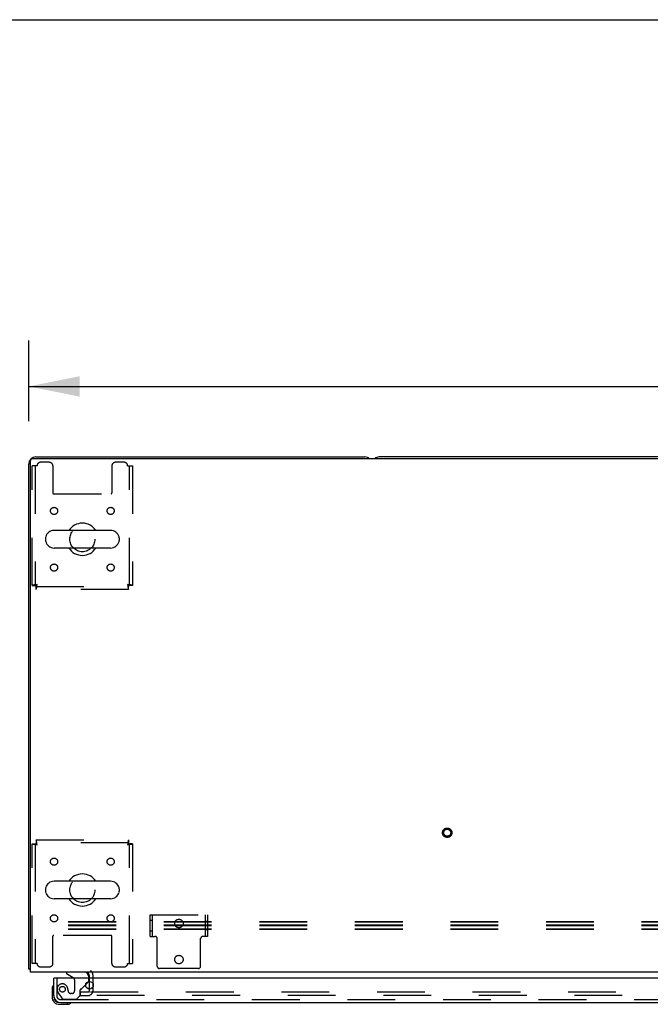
# Model space of a CAD drawing. Header units: inches. Extents: x 0 to 304, y 0 to 196.
# Tile 72 of 98: x 52 to 74, y 162 to 196. Entities that reach past the tile are written whole.
import ezdxf

# ---------------------------------------------------------------- set-up
doc = ezdxf.new("R2010")
doc.units = ezdxf.units.IN
doc.header["$LTSCALE"] = 16.696429
doc.header["$MEASUREMENT"] = 0
doc.linetypes.add('HIDDEN', pattern=[0.2, 0.1, -0.1])
doc.layers.get('0').update_dxf_attribs({"linetype": 'CONTINUOUS'})
for name, color, linetype in [('DEFAULT_2', 8, 'HIDDEN'), ('DIMENSIONS', 7, 'CONTINUOUS'), ('DOOR_2_ASSEMBLY', 7, 'CONTINUOUS')]:
    doc.layers.add(name, color=color, linetype=linetype)
doc.styles.get("Standard").update_dxf_attribs({"font": 'arial.ttf'})
doc.dimstyles.new('DIMSTYLE_1', dxfattribs={"dimtxt": 1.339286, "dimasz": 1.785714, "dimexe": 0.09, "dimexo": 0.07, "dimgap": 0.0375, "dimtad": 0, "dimtih": 1, "dimtoh": 1, "dimzin": 4, "dimdsep": 46, "dimtxsty": 'Standard', "dimblk": '_FILLED', "dimblk1": '_FILLED', "dimblk2": '_FILLED', "dimcen": 0.09, "dimadec": 3, "dimazin": 1, "dimtfac": 1, "dimtdec": 3, "dimtofl": 0, "dimtmove": 0, "dimatfit": 3, "dimldrblk": '_FILLED', "dimfxl": 0, "dimtolj": 1, "dimtzin": 4, "dimarcsym": 0})

# ---------------------------------------------------------------- blocks, each defined once
blk = doc.blocks.new('_FILLED')
at = {"color": 0, "linetype": 'ByBlock'}
blk.add_solid([(0, 0), (-1, 0.2), (-1, -0.2)], dxfattribs=at)
blk = doc.blocks.new('*D1')
at = {"layer": 'DIMENSIONS', "color": 2, "linetype": 'Continuous'}
for p, q in [((52.202, 182.407), (52.202, 185.227)), ((130.952, 182.157), (130.952, 185.227)), ((52.202, 183.62), (88.568, 183.62)), ((130.952, 183.62), (94.587, 183.62))]:
    blk.add_line(p, q, dxfattribs=at)
at = {"layer": 'DIMENSIONS', "color": 2, "linetype": 'Continuous', "xscale": 1.7857142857, "yscale": 1.7857142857, "zscale": 1.7857142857, "rotation": 180}
blk.add_blockref('_FILLED', (52.202, 183.62), dxfattribs=at)
at = {"layer": 'DIMENSIONS', "color": 2, "linetype": 'Continuous', "xscale": 1.7857142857, "yscale": 1.7857142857, "zscale": 1.7857142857}
blk.add_blockref('_FILLED', (130.952, 183.62), dxfattribs=at)
at = {"layer": 'DIMENSIONS', "color": 2, "linetype": 'Continuous', "insert": (91.577, 184.289), "char_height": 1.3393, "width": 4.68003, "attachment_point": 2, "line_spacing_factor": 0.9}
blk.add_mtext('78.75', dxfattribs=at)

msp = doc.modelspace()

# ---------------------------------------------------------------- linework, layer by layer
at = {"color": 7, "linetype": 'Continuous'}
for p, q in [((0, 196.429), (303.571, 196.429)), ((52.202, 163.282), (52.202, 180.907)), ((52.265, 163.157), (52.265, 181.032)), ((130.765, 181.095), (52.327, 181.095)), ((52.452, 181.157), (63.952, 181.157)), ((118.702, 181.157), (64.452, 181.157)), ((55.065, 178.588), (53.09, 178.588)), ((52.79, 178.326), (52.79, 178.239)), ((55.365, 178.326), (55.365, 178.239)), ((55.065, 177.976), (53.09, 177.976)), ((55.065, 166.338), (53.09, 166.338)), ((52.79, 166.076), (52.79, 165.989)), ((55.365, 166.076), (55.365, 165.989)), ((55.065, 165.726), (53.09, 165.726)), ((52.202, 163.282), (52.265, 163.282)), ((52.263, 163.244), (52.265, 163.246)), ((130.89, 163.157), (52.265, 163.157)), ((54.327, 162.953), (54.327, 163.032)), ((54.327, 162.57), (54.327, 162.836))]:
    msp.add_line(p, q, dxfattribs=at)
for points in [[(52.234, 163.26), (52.226, 163.263), (52.223, 163.264), (52.22, 163.265), (52.217, 163.267), (52.214, 163.268), (52.212, 163.27), (52.209, 163.271), (52.208, 163.272), (52.206, 163.274), (52.205, 163.275), (52.204, 163.277), (52.203, 163.279), (52.203, 163.28), (52.202, 163.282)], [(52.263, 163.244), (52.261, 163.246), (52.259, 163.248), (52.256, 163.25), (52.253, 163.252), (52.249, 163.254), (52.245, 163.256), (52.242, 163.257), (52.238, 163.259), (52.234, 163.26)]]:
    msp.add_lwpolyline(points, dxfattribs=at)
for centre, radius, start, end in [((52.452, 180.907), 0.25, 90, 180), ((52.327, 181.032), 0.0625, 90, 180), ((63.952, 180.907), 0.25, 48.596, 90), ((64.452, 180.907), 0.25, 90, 131.404), ((54.077, 178.282), 0.562, 32.9567, 147.0433), ((53.09, 178.282), 0.306, 90, 164.3697), ((55.065, 178.282), 0.306, 15.6303, 90), ((52.934, 178.326), 0.144, 164.3697, 180), ((52.934, 178.239), 0.144, 180, 195.6303), ((53.09, 178.282), 0.306, 195.6303, 270), ((55.065, 178.282), 0.306, 270, 344.3697), ((55.221, 178.326), 0.144, 0, 15.6303), ((55.221, 178.239), 0.144, 344.3697, 360), ((54.077, 178.282), 0.562, 212.956, 327.044), ((54.077, 166.032), 0.562, 32.9567, 147.0433), ((52.934, 166.076), 0.144, 164.3697, 180), ((53.09, 166.032), 0.306, 90, 164.3697), ((55.065, 166.032), 0.306, 15.6303, 90), ((55.221, 166.076), 0.144, 0, 15.6303), ((52.934, 165.989), 0.144, 180, 195.6303), ((53.09, 166.032), 0.306, 195.6303, 270), ((55.065, 166.032), 0.306, 270, 344.3697), ((55.221, 165.989), 0.144, 344.3697, 360), ((54.077, 166.032), 0.562, 212.956, 327.044), ((52.452, 163.407), 0.25, 220.7609, 221.3932), ((54.202, 163.032), 0.125, 0, 90)]:
    msp.add_arc(centre, radius, start, end, dxfattribs=at)
at = {"layer": 'DEFAULT_2', "color": 8, "linetype": 'HIDDEN'}
for p, q in [((52.921, 180.97), (52.619, 180.97)), ((55.535, 180.97), (55.234, 180.97)), ((52.327, 176.666), (52.327, 180.845)), ((52.494, 180.845), (52.327, 180.845)), ((52.431, 180.845), (52.431, 176.666)), ((53.046, 180.845), (53.046, 179.9)), ((55.109, 180.845), (55.109, 179.9)), ((55.66, 180.845), (55.827, 180.845)), ((55.723, 176.666), (55.723, 180.845)), ((55.827, 180.845), (55.827, 176.666)), ((53.076, 179.87), (55.079, 179.87)), ((52.327, 176.666), (52.431, 176.666)), ((52.494, 176.699), (52.457, 176.695)), ((52.461, 176.532), (52.461, 176.636)), ((52.461, 176.636), (55.693, 176.636)), ((55.693, 176.532), (52.461, 176.532)), ((52.494, 176.699), (52.48, 176.695)), ((55.66, 176.699), (55.665, 176.662)), ((55.66, 176.699), (55.665, 176.685)), ((55.693, 176.532), (55.693, 176.636)), ((55.827, 176.666), (55.723, 176.666)), ((52.327, 163.47), (52.327, 167.648)), ((52.327, 167.648), (52.431, 167.648)), ((52.431, 167.648), (52.431, 163.47)), ((52.461, 167.782), (52.461, 167.678)), ((52.461, 167.782), (55.693, 167.782)), ((55.693, 167.678), (52.461, 167.678)), ((52.494, 167.615), (52.49, 167.652)), ((52.494, 167.615), (52.49, 167.629)), ((55.66, 167.615), (55.675, 167.62)), ((55.66, 167.615), (55.698, 167.62)), ((55.693, 167.782), (55.693, 167.678)), ((55.723, 163.47), (55.723, 167.648)), ((55.827, 167.648), (55.723, 167.648)), ((55.827, 167.648), (55.827, 163.47)), ((56.452, 164.412), (56.452, 165.162)), ((56.452, 165.162), (58.452, 165.162)), ((56.53, 164.412), (56.53, 165.162)), ((58.374, 165.162), (58.374, 164.412)), ((58.452, 165.162), (58.452, 164.412)), ((95.327, 164.918), (52.327, 164.918)), ((95.327, 164.906), (52.327, 164.906)), ((95.327, 164.8), (52.327, 164.8)), ((95.327, 164.775), (52.327, 164.775)), ((56.452, 164.975), (56.53, 164.975)), ((58.452, 164.935), (58.374, 164.935)), ((95.327, 164.669), (52.327, 164.669)), ((95.327, 164.657), (52.327, 164.657)), ((53.046, 163.47), (53.046, 164.415)), ((55.079, 164.445), (53.076, 164.445)), ((55.109, 163.47), (55.109, 164.415)), ((56.452, 164.6), (56.53, 164.6)), ((56.452, 164.412), (56.613, 164.412)), ((58.452, 164.412), (58.291, 164.412)), ((58.452, 164.639), (58.374, 164.639)), ((56.693, 163.372), (56.693, 164.332)), ((58.211, 163.372), (58.211, 164.332)), ((52.494, 163.47), (52.327, 163.47)), ((55.66, 163.47), (55.827, 163.47)), ((52.619, 163.345), (52.921, 163.345)), ((54.452, 162.532), (54.452, 163.032)), ((55.234, 163.345), (55.535, 163.345)), ((58.131, 163.292), (56.773, 163.292)), ((54.327, 162.836), (54.327, 162.953)), ((54.015, 162.345), (54.015, 162.47)), ((54.015, 162.47), (54.331, 162.47)), ((54.015, 162.345), (54.331, 162.345)), ((54.327, 162.532), (54.327, 162.57)), ((54.359, 162.47), (89.64, 162.47)), ((89.64, 162.345), (54.359, 162.345))]:
    msp.add_line(p, q, dxfattribs=at)
for points in [[(52.457, 176.695), (52.439, 176.692), (52.422, 176.69), (52.406, 176.687), (52.39, 176.685), (52.376, 176.683), (52.364, 176.68), (52.353, 176.678), (52.344, 176.676), (52.337, 176.673), (52.332, 176.671), (52.329, 176.669), (52.327, 176.666)], [(52.48, 176.695), (52.474, 176.692), (52.467, 176.69), (52.461, 176.687), (52.455, 176.685), (52.45, 176.683), (52.445, 176.68), (52.441, 176.678), (52.438, 176.676), (52.435, 176.673), (52.433, 176.671), (52.432, 176.669), (52.431, 176.666)], [(52.461, 176.532), (52.464, 176.533), (52.466, 176.536), (52.469, 176.542), (52.471, 176.549), (52.473, 176.558), (52.476, 176.569), (52.478, 176.581), (52.48, 176.595), (52.483, 176.61), (52.485, 176.627), (52.487, 176.644), (52.49, 176.662), (52.494, 176.699)], [(52.461, 176.636), (52.464, 176.637), (52.466, 176.638), (52.469, 176.64), (52.471, 176.643), (52.473, 176.646), (52.476, 176.65), (52.478, 176.655), (52.48, 176.66), (52.483, 176.666), (52.485, 176.672), (52.487, 176.678), (52.49, 176.685), (52.494, 176.699)], [(55.723, 176.666), (55.723, 176.669), (55.722, 176.671), (55.72, 176.673), (55.717, 176.676), (55.714, 176.678), (55.71, 176.68), (55.705, 176.683), (55.7, 176.685), (55.694, 176.687), (55.688, 176.69), (55.681, 176.692), (55.675, 176.695), (55.66, 176.699)], [(55.827, 176.666), (55.826, 176.669), (55.823, 176.671), (55.818, 176.673), (55.811, 176.676), (55.802, 176.678), (55.791, 176.68), (55.779, 176.683), (55.765, 176.685), (55.749, 176.687), (55.733, 176.69), (55.716, 176.692), (55.698, 176.695), (55.66, 176.699)], [(55.665, 176.685), (55.668, 176.678), (55.67, 176.672), (55.672, 176.666), (55.675, 176.66), (55.677, 176.655), (55.679, 176.65), (55.682, 176.646), (55.684, 176.643), (55.686, 176.64), (55.689, 176.638), (55.691, 176.637), (55.693, 176.636)], [(55.665, 176.662), (55.668, 176.644), (55.67, 176.627), (55.672, 176.61), (55.675, 176.595), (55.677, 176.581), (55.679, 176.569), (55.682, 176.558), (55.684, 176.549), (55.686, 176.542), (55.689, 176.536), (55.691, 176.533), (55.693, 176.532)], [(52.327, 167.648), (52.329, 167.646), (52.332, 167.644), (52.337, 167.641), (52.344, 167.639), (52.353, 167.636), (52.364, 167.634), (52.376, 167.632), (52.39, 167.629), (52.406, 167.627), (52.422, 167.625), (52.439, 167.622), (52.457, 167.62), (52.494, 167.615)], [(52.431, 167.648), (52.432, 167.646), (52.433, 167.644), (52.435, 167.641), (52.438, 167.639), (52.441, 167.636), (52.445, 167.634), (52.45, 167.632), (52.455, 167.629), (52.461, 167.627), (52.467, 167.625), (52.474, 167.622), (52.48, 167.62), (52.494, 167.615)], [(52.49, 167.652), (52.487, 167.67), (52.485, 167.688), (52.483, 167.704), (52.48, 167.719), (52.478, 167.733), (52.476, 167.746), (52.473, 167.757), (52.471, 167.766), (52.469, 167.773), (52.466, 167.778), (52.464, 167.781), (52.461, 167.782)], [(52.49, 167.629), (52.487, 167.636), (52.485, 167.643), (52.483, 167.649), (52.48, 167.655), (52.478, 167.66), (52.476, 167.665), (52.473, 167.669), (52.471, 167.672), (52.469, 167.675), (52.466, 167.677), (52.464, 167.678), (52.461, 167.678)], [(55.693, 167.782), (55.691, 167.781), (55.689, 167.778), (55.686, 167.773), (55.684, 167.766), (55.682, 167.757), (55.679, 167.746), (55.677, 167.733), (55.675, 167.719), (55.672, 167.704), (55.67, 167.688), (55.668, 167.67), (55.665, 167.652), (55.66, 167.615)], [(55.693, 167.678), (55.691, 167.678), (55.689, 167.677), (55.686, 167.675), (55.684, 167.672), (55.682, 167.669), (55.679, 167.665), (55.677, 167.66), (55.675, 167.655), (55.672, 167.649), (55.67, 167.643), (55.668, 167.636), (55.665, 167.629), (55.66, 167.615)], [(55.675, 167.62), (55.681, 167.622), (55.688, 167.625), (55.694, 167.627), (55.7, 167.629), (55.705, 167.632), (55.71, 167.634), (55.714, 167.636), (55.717, 167.639), (55.72, 167.641), (55.722, 167.644), (55.723, 167.646), (55.723, 167.648)], [(55.698, 167.62), (55.716, 167.622), (55.733, 167.625), (55.749, 167.627), (55.765, 167.629), (55.779, 167.632), (55.791, 167.634), (55.802, 167.636), (55.811, 167.639), (55.818, 167.641), (55.823, 167.644), (55.826, 167.646), (55.827, 167.648)]]:
    msp.add_lwpolyline(points, dxfattribs=at)
for centre, radius in [((53.088, 179.272), 0.125), ((55.067, 179.272), 0.125), ((54.077, 178.282), 0.438), ((53.088, 177.293), 0.125), ((55.067, 177.293), 0.125), ((66.827, 168.032), 0.164), ((66.827, 168.032), 0.124), ((53.088, 167.022), 0.125), ((55.067, 167.022), 0.125), ((54.077, 166.032), 0.438), ((53.088, 165.043), 0.125), ((55.067, 165.043), 0.125), ((57.452, 164.862), 0.148), ((57.452, 163.602), 0.148)]:
    msp.add_circle(centre, radius, dxfattribs=at)
for centre, radius, start, end in [((52.619, 180.845), 0.125, 90, 180), ((52.921, 180.845), 0.125, 0, 90), ((55.234, 180.845), 0.125, 90, 180), ((55.535, 180.845), 0.125, 0, 90), ((53.076, 179.9), 0.03, 180, 270), ((55.079, 179.9), 0.03, 270, 360), ((53.076, 164.415), 0.03, 90, 180), ((55.079, 164.415), 0.03, 0, 90), ((56.613, 164.332), 0.08, 0, 90), ((58.291, 164.332), 0.08, 90, 180), ((52.619, 163.47), 0.125, 180, 270), ((52.921, 163.47), 0.125, 270, 360), ((55.234, 163.47), 0.125, 180, 270), ((55.535, 163.47), 0.125, 270, 360), ((56.773, 163.372), 0.08, 180, 270), ((58.131, 163.372), 0.08, 270, 360), ((54.202, 163.032), 0.25, 0, 49.2391), ((54.265, 162.532), 0.188, 270, 360), ((54.265, 162.532), 0.0625, 270, 360)]:
    msp.add_arc(centre, radius, start, end, dxfattribs=at)
at = {"layer": 'DOOR_2_ASSEMBLY', "color": 7, "linetype": 'Continuous'}
for p, q in [((53.519, 163.157), (53.519, 163.118)), ((53.519, 163.118), (53.758, 162.98)), ((53.064, 162.694), (53.062, 162.688)), ((53.097, 162.953), (53.077, 162.953)), ((54.197, 162.726), (54.277, 162.807)), ((54.306, 162.953), (54.306, 163)), ((53.017, 162.559), (53.017, 162.302)), ((53.077, 162.346), (53.077, 162.302)), ((53.28, 162.039), (53.537, 162.039)), ((53.575, 162.042), (53.537, 162.039)), ((53.666, 162.084), (53.672, 162.086))]:
    msp.add_line(p, q, dxfattribs=at)
at = {"layer": 'DOOR_2_ASSEMBLY', "color": 3, "linetype": 'Continuous'}
for p, q in [((53.077, 162.346), (53.077, 162.953)), ((89.995, 162.953), (53.097, 162.953)), ((53.324, 162.099), (89.768, 162.099))]:
    msp.add_line(p, q, dxfattribs=at)
at = {"layer": 'DOOR_2_ASSEMBLY', "color": 8, "linetype": 'HIDDEN'}
for p, q in [((53.181, 162.953), (53.181, 162.346)), ((53.807, 162.894), (53.807, 162.514)), ((54.058, 162.588), (54.197, 162.726)), ((54.306, 162.878), (54.306, 162.953)), ((53.256, 162.402), (53.357, 162.258)), ((53.709, 162.416), (53.676, 162.416)), ((53.873, 162.224), (53.999, 162.35)), ((53.999, 162.35), (53.999, 162.529)), ((53.324, 162.203), (89.768, 162.203)), ((53.422, 162.224), (53.873, 162.224))]:
    msp.add_line(p, q, dxfattribs=at)
msp.add_circle((53.381, 162.566), 0.101, dxfattribs=at)
at = {"layer": 'DOOR_2_ASSEMBLY', "color": 3, "linetype": 'Continuous'}
msp.add_circle((54.327, 162.703), 0.133, dxfattribs=at)
at = {"layer": 'DOOR_2_ASSEMBLY', "color": 7, "linetype": 'Continuous'}
for centre, radius, start, end in [((54.149, 163), 0.157, 0, 90), ((53.267, 162.559), 0.25, 149.1101, 180), ((53.066, 162.679), 0.015, 96.3796, 149.1101), ((53.062, 162.679), 0.015, 0, 83.6204), ((53.707, 162.894), 0.1, 36.5468, 59.908), ((54.206, 162.878), 0.1, 315, 332.9825), ((53.28, 162.302), 0.263, 180, 270), ((53.28, 162.302), 0.203, 180, 270), ((53.537, 162.289), 0.25, 270, 300.8899), ((53.657, 162.084), 0.015, 6.3796, 90), ((53.657, 162.088), 0.015, 300.8899, 353.6204)]:
    msp.add_arc(centre, radius, start, end, dxfattribs=at)
at = {"layer": 'DOOR_2_ASSEMBLY', "color": 8, "linetype": 'HIDDEN'}
for centre, radius, start, end in [((53.381, 162.566), 0.187, 17.8482, 196.8439), ((53.707, 162.894), 0.1, 0, 36.5468), ((54.206, 162.878), 0.1, 332.9825, 360), ((53.324, 162.346), 0.142, 180, 270), ((53.572, 162.624), 0.386, 196.8439, 215.1), ((53.186, 162.503), 0.393, 1.6599, 17.9298), ((53.676, 162.514), 0.098, 180, 270), ((53.709, 162.514), 0.098, 270, 360), ((54.038, 162.529), 0.039, 111.6096, 180), ((53.987, 162.659), 0.1, 291.6096, 315), ((53.422, 162.303), 0.079, 215.1, 270)]:
    msp.add_arc(centre, radius, start, end, dxfattribs=at)
at = {"layer": 'DOOR_2_ASSEMBLY', "color": 3, "linetype": 'Continuous'}
msp.add_arc((53.324, 162.346), 0.246, 180, 270, dxfattribs=at)

# ---------------------------------------------------------------- dimensions: what is measured, and where the dimension line sits
at = {"layer": 'DIMENSIONS', "color": 2, "linetype": 'Continuous'}
dim = msp.add_linear_dim(base=(130.952, 183.62), p1=(52.202, 185.297), p2=(130.952, 185.297), dimstyle='DIMSTYLE_1', dxfattribs=at)
dim.commit()
dim.dimension.update_dxf_attribs({"geometry": '*D1', "text_midpoint": (91.582, 183.612), "dimtype": 160})

doc.saveas('drawing.dxf')
